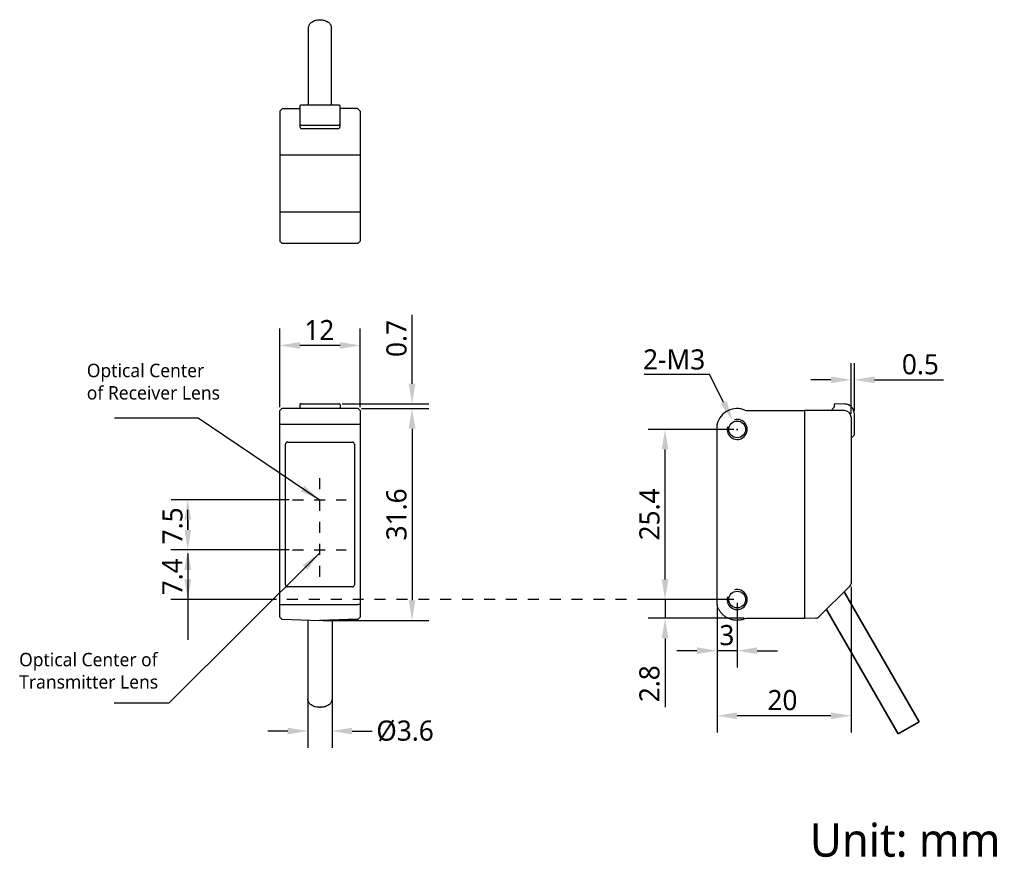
# Model space of a CAD drawing. Header units: millimetres. Extents: x 826 to 973, y 184 to 309.
import ezdxf

# ---------------------------------------------------------------- set-up
doc = ezdxf.new("R2010")
doc.units = ezdxf.units.MM
doc.header["$LTSCALE"] = 16.335
doc.header["$PDMODE"] = 3
doc.header["$PDSIZE"] = 8
doc.linetypes.add('DOT', pattern=[0.2, 0.1, -0.1])
doc.linetypes.add('HIDDEN', pattern=[0.2, 0.1, -0.1])
doc.layers.get('0').update_dxf_attribs({"linetype": 'CONTINUOUS'})
doc.layers.get('Defpoints').update_dxf_attribs({"linetype": 'CONTINUOUS'})
doc.layers.add('00_COMPONENTS', color=7, linetype='CONTINUOUS')
doc.layers.add('51__DRAFT_DIMS', color=7, linetype='CONTINUOUS')
doc.styles.get("Standard").update_dxf_attribs({"font": 'Roboto-Regular.ttf'})
doc.dimstyles.new('DIMSTYLE_1', dxfattribs={"dimtxt": 3, "dimasz": 3, "dimexe": 2.5, "dimexo": 0.5, "dimgap": 0.75, "dimtad": 1, "dimdsep": 46, "dimtxsty": 'STANDARD', "dimblk": '_FILLED', "dimblk1": '_FILLED', "dimblk2": '_FILLED', "dimcen": 0.09, "dimclrt": 3, "dimazin": 2, "dimtp": 0.2, "dimtm": 0.2, "dimtfac": 1, "dimtofl": 0, "dimtmove": 0, "dimatfit": 3, "dimldrblk": '_FILLED', "dimfxl": 1, "dimtolj": 1, "dimarcsym": 0})
doc.dimstyles.new('DIMSTYLE_2', dxfattribs={"dimtxt": 3, "dimasz": 3, "dimexe": 2.5, "dimexo": 0.5, "dimgap": 0.75, "dimtad": 1, "dimdsep": 46, "dimtxsty": 'STANDARD', "dimblk": '_FILLED', "dimblk1": '_FILLED', "dimblk2": '_FILLED', "dimcen": 0.09, "dimclrt": 3, "dimazin": 2, "dimtp": 0.3, "dimtm": 0.3, "dimtfac": 1, "dimtofl": 0, "dimtmove": 0, "dimatfit": 3, "dimldrblk": '_FILLED', "dimfxl": 1, "dimtolj": 1, "dimarcsym": 0})
doc.dimstyles.new('DIMSTYLE_3', dxfattribs={"dimtxt": 3, "dimasz": 3, "dimexe": 2.5, "dimexo": 0.5, "dimgap": 0.75, "dimtad": 1, "dimdsep": 46, "dimtxsty": 'STANDARD', "dimblk": '_FILLED', "dimblk1": '_FILLED', "dimblk2": '_FILLED', "dimcen": 0.09, "dimclrt": 3, "dimazin": 2, "dimtp": 0.1, "dimtm": 0.1, "dimtfac": 1, "dimtofl": 0, "dimtmove": 0, "dimatfit": 3, "dimldrblk": '_FILLED', "dimfxl": 1, "dimtolj": 1, "dimarcsym": 0})
doc.dimstyles.new('DIMSTYLE_4', dxfattribs={"dimtxt": 3, "dimasz": 3, "dimexe": 2.5, "dimexo": 0.5, "dimtad": 1, "dimdsep": 46, "dimtxsty": 'STANDARD', "dimblk": '_FILLED', "dimblk1": '_FILLED', "dimblk2": '_FILLED', "dimcen": 0.09, "dimclrt": 3, "dimazin": 2, "dimtp": 0.1, "dimtm": 0.1, "dimtfac": 1, "dimtofl": 0, "dimtmove": 0, "dimatfit": 1, "dimldrblk": '_FILLED', "dimfxl": 1, "dimtolj": 1, "dimarcsym": 0})

# ---------------------------------------------------------------- blocks, each defined once
blk = doc.blocks.new('_FILLED')
at = {"color": 0, "linetype": 'ByBlock'}
blk.add_solid([(0, 0), (-1, 0.167), (-1, -0.167)], dxfattribs=at)
blk = doc.blocks.new('*D1')
at = {"layer": '51__DRAFT_DIMS', "color": 0, "lineweight": -2}
for p, q in [((865.1, 250.86), (865.1, 262.59)), ((877.1, 250.86), (877.1, 262.59)), ((874.1, 260.09), (868.1, 260.09))]:
    blk.add_line(p, q, dxfattribs=at)
at = {"layer": 'Defpoints', "color": 0}
for p in [(865.1, 260.09), (865.1, 250.36), (877.1, 250.36)]:
    blk.add_point(p, dxfattribs=at)
at = {"layer": '51__DRAFT_DIMS', "color": 0, "linetype": 'ByBlock', "lineweight": -2, "xscale": 3, "yscale": 3, "zscale": 3, "rotation": 180}
blk.add_blockref('_FILLED', (865.1, 260.09), dxfattribs=at)
at = {"layer": '51__DRAFT_DIMS', "color": 0, "linetype": 'ByBlock', "lineweight": -2, "xscale": 3, "yscale": 3, "zscale": 3}
blk.add_blockref('_FILLED', (877.1, 260.09), dxfattribs=at)
at = {"layer": '51__DRAFT_DIMS', "insert": (871.01, 263.88), "char_height": 3, "attachment_point": 2}
blk.add_mtext('\\A1;12', dxfattribs=at)
blk = doc.blocks.new('*D2')
at = {"layer": '51__DRAFT_DIMS', "color": 0, "lineweight": -2}
for p, q in [((877.3, 250.66), (887.34, 250.66)), ((884.84, 247.66), (884.84, 222.06)), ((871.6, 219.06), (887.34, 219.06))]:
    blk.add_line(p, q, dxfattribs=at)
at = {"layer": 'Defpoints', "color": 0}
for p in [(876.8, 250.66), (871.1, 219.06), (884.84, 219.06)]:
    blk.add_point(p, dxfattribs=at)
at = {"layer": '51__DRAFT_DIMS', "color": 0, "linetype": 'ByBlock', "lineweight": -2, "xscale": 3, "yscale": 3, "zscale": 3}
for p, rotation in [((884.84, 250.66), 90), ((884.84, 219.06), 270)]:
    blk.add_blockref('_FILLED', p, dxfattribs=dict(at, rotation=rotation))
at = {"layer": '51__DRAFT_DIMS', "insert": (881.01, 234.87), "char_height": 3, "attachment_point": 2, "rotation": 90}
blk.add_mtext('\\A1;31.6', dxfattribs=at)
blk = doc.blocks.new('*D3')
at = {"layer": '51__DRAFT_DIMS', "color": 0, "lineweight": -2}
for p, q in [((884.84, 254.36), (884.84, 264.63)), ((874.4, 251.36), (887.34, 251.36)), ((877.3, 250.66), (887.34, 250.66)), ((884.84, 247.66), (884.84, 244.66))]:
    blk.add_line(p, q, dxfattribs=at)
at = {"layer": 'Defpoints', "color": 0}
for p in [(873.9, 251.36), (876.8, 250.66), (884.84, 250.66)]:
    blk.add_point(p, dxfattribs=at)
at = {"layer": '51__DRAFT_DIMS', "color": 0, "linetype": 'ByBlock', "lineweight": -2, "xscale": 3, "yscale": 3, "zscale": 3}
for p, rotation in [((884.84, 251.36), 270), ((884.84, 250.66), 90)]:
    blk.add_blockref('_FILLED', p, dxfattribs=dict(at, rotation=rotation))
at = {"layer": '51__DRAFT_DIMS', "insert": (881.01, 263.88), "char_height": 3, "attachment_point": 3, "rotation": 90}
blk.add_mtext('\\A1;0.7', dxfattribs=at)
blk = doc.blocks.new('*D5')
at = {"layer": '51__DRAFT_DIMS', "color": 0, "lineweight": -2}
for p, q in [((950.34, 224.06), (950.34, 202.32)), ((930.34, 220.93), (930.34, 202.32)), ((947.34, 204.82), (933.34, 204.82))]:
    blk.add_line(p, q, dxfattribs=at)
at = {"layer": 'Defpoints', "color": 0}
for p in [(950.34, 224.56), (930.34, 221.43), (930.34, 204.82)]:
    blk.add_point(p, dxfattribs=at)
at = {"layer": '51__DRAFT_DIMS', "color": 0, "linetype": 'ByBlock', "lineweight": -2, "xscale": 3, "yscale": 3, "zscale": 3, "rotation": 180}
blk.add_blockref('_FILLED', (930.34, 204.82), dxfattribs=at)
at = {"layer": '51__DRAFT_DIMS', "color": 0, "linetype": 'ByBlock', "lineweight": -2, "xscale": 3, "yscale": 3, "zscale": 3}
blk.add_blockref('_FILLED', (950.34, 204.82), dxfattribs=at)
at = {"layer": '51__DRAFT_DIMS', "insert": (940.1, 208.66), "char_height": 3, "attachment_point": 2}
blk.add_mtext('\\A1;20', dxfattribs=at)
blk = doc.blocks.new('*D6')
at = {"layer": '51__DRAFT_DIMS', "color": 0, "lineweight": -2}
for p, q in [((950.34, 249.86), (950.34, 257.45)), ((950.84, 250.33), (950.84, 257.45)), ((947.34, 254.95), (944.34, 254.95)), ((953.84, 254.95), (964.11, 254.95))]:
    blk.add_line(p, q, dxfattribs=at)
at = {"layer": 'Defpoints', "color": 0}
for p in [(950.84, 254.95), (950.84, 249.83), (950.34, 249.36)]:
    blk.add_point(p, dxfattribs=at)
at = {"layer": '51__DRAFT_DIMS', "color": 0, "linetype": 'ByBlock', "lineweight": -2, "xscale": 3, "yscale": 3, "zscale": 3}
blk.add_blockref('_FILLED', (950.34, 254.95), dxfattribs=at)
at = {"layer": '51__DRAFT_DIMS', "color": 0, "linetype": 'ByBlock', "lineweight": -2, "xscale": 3, "yscale": 3, "zscale": 3, "rotation": 180}
blk.add_blockref('_FILLED', (950.84, 254.95), dxfattribs=at)
at = {"layer": '51__DRAFT_DIMS', "insert": (957.92, 258.78), "char_height": 3, "attachment_point": 1}
blk.add_mtext('\\A1;0.5', dxfattribs=at)
blk = doc.blocks.new('*D7')
at = {"layer": '51__DRAFT_DIMS', "color": 0, "lineweight": -2}
for p, q in [((932.84, 247.56), (920.09, 247.56)), ((922.59, 225.16), (922.59, 244.56)), ((932.84, 222.16), (920.09, 222.16))]:
    blk.add_line(p, q, dxfattribs=at)
at = {"layer": 'Defpoints', "color": 0}
for p in [(922.59, 247.56), (933.34, 247.56), (933.34, 222.16)]:
    blk.add_point(p, dxfattribs=at)
at = {"layer": '51__DRAFT_DIMS', "color": 0, "linetype": 'ByBlock', "lineweight": -2, "xscale": 3, "yscale": 3, "zscale": 3}
for p, rotation in [((922.59, 247.56), 90), ((922.59, 222.16), 270)]:
    blk.add_blockref('_FILLED', p, dxfattribs=dict(at, rotation=rotation))
at = {"layer": '51__DRAFT_DIMS', "insert": (918.75, 234.86), "char_height": 3, "attachment_point": 2, "rotation": 90}
blk.add_mtext('\\A1;25.4', dxfattribs=at)
blk = doc.blocks.new('*D8')
at = {"layer": '51__DRAFT_DIMS', "color": 0, "lineweight": -2}
for p, q in [((922.59, 225.16), (922.59, 228.16)), ((932.84, 222.16), (920.09, 222.16)), ((934.38, 219.36), (920.09, 219.36)), ((922.59, 216.36), (922.59, 206.09))]:
    blk.add_line(p, q, dxfattribs=at)
at = {"layer": 'Defpoints', "color": 0}
for p in [(922.59, 222.16), (933.34, 222.16), (934.88, 219.36)]:
    blk.add_point(p, dxfattribs=at)
at = {"layer": '51__DRAFT_DIMS', "color": 0, "linetype": 'ByBlock', "lineweight": -2, "xscale": 3, "yscale": 3, "zscale": 3}
for p, rotation in [((922.59, 222.16), 270), ((922.59, 219.36), 90)]:
    blk.add_blockref('_FILLED', p, dxfattribs=dict(at, rotation=rotation))
at = {"layer": '51__DRAFT_DIMS', "insert": (918.75, 206.84), "char_height": 3, "attachment_point": 1, "rotation": 90}
blk.add_mtext('\\A1;2.8', dxfattribs=at)
blk = doc.blocks.new('*D9')
at = {"layer": '51__DRAFT_DIMS', "color": 0, "lineweight": -2}
for p, q in [((930.34, 220.93), (930.34, 212.03)), ((933.34, 221.66), (933.34, 212.03)), ((927.34, 214.53), (924.34, 214.53)), ((936.34, 214.53), (939.34, 214.53))]:
    blk.add_line(p, q, dxfattribs=at)
at = {"layer": 'Defpoints', "color": 0}
for p in [(933.34, 222.16), (930.34, 221.43), (933.34, 214.53)]:
    blk.add_point(p, dxfattribs=at)
at = {"layer": '51__DRAFT_DIMS', "color": 0, "linetype": 'ByBlock', "lineweight": -2, "xscale": 3, "yscale": 3, "zscale": 3}
blk.add_blockref('_FILLED', (930.34, 214.53), dxfattribs=at)
at = {"layer": '51__DRAFT_DIMS', "color": 0, "linetype": 'ByBlock', "lineweight": -2, "xscale": 3, "yscale": 3, "zscale": 3, "rotation": 180}
blk.add_blockref('_FILLED', (933.34, 214.53), dxfattribs=at)
at = {"layer": '51__DRAFT_DIMS', "insert": (931.81, 218.36), "char_height": 3, "attachment_point": 2}
blk.add_mtext('\\A1;3', dxfattribs=at)
blk = doc.blocks.new('*D10')
at = {"layer": '51__DRAFT_DIMS', "color": 0, "lineweight": -2}
for p in [(919.46, 255.8), (931.32, 251.58)]:
    blk.add_line(p, (929.2, 255.8), dxfattribs=at)
at = {"layer": '51__DRAFT_DIMS', "color": 0}
for p, q in [((933.25, 247.56), (933.43, 247.56)), ((933.34, 247.47), (933.34, 247.65))]:
    blk.add_line(p, q, dxfattribs=at)
at = {"layer": 'Defpoints', "color": 0}
for p in [(932.67, 248.9), (934.01, 246.22)]:
    blk.add_point(p, dxfattribs=at)
at = {"layer": '51__DRAFT_DIMS', "color": 0, "linetype": 'ByBlock', "lineweight": -2, "xscale": 3, "yscale": 3, "zscale": 3, "rotation": 296.6721060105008}
blk.add_blockref('_FILLED', (932.67, 248.9), dxfattribs=at)
at = {"layer": '51__DRAFT_DIMS', "insert": (928.58, 259.5), "char_height": 3, "attachment_point": 3}
blk.add_mtext('\\A1;2-M3', dxfattribs=at)
blk = doc.blocks.new('*D11')
at = {"color": 0, "lineweight": -2}
for p, q in [((869.3, 209.06), (869.3, 200.04)), ((872.9, 209.06), (872.9, 200.04)), ((866.3, 202.54), (863.3, 202.54)), ((875.9, 202.54), (878.9, 202.54))]:
    blk.add_line(p, q, dxfattribs=at)
at = {"layer": 'Defpoints', "color": 0}
for p in [(869.3, 209.56), (872.9, 209.56), (872.9, 202.54)]:
    blk.add_point(p, dxfattribs=at)
at = {"color": 0, "linetype": 'ByBlock', "lineweight": -2, "xscale": 3, "yscale": 3, "zscale": 3}
blk.add_blockref('_FILLED', (869.3, 202.54), dxfattribs=at)
at = {"color": 0, "linetype": 'ByBlock', "lineweight": -2, "xscale": 3, "yscale": 3, "zscale": 3, "rotation": 180}
blk.add_blockref('_FILLED', (872.9, 202.54), dxfattribs=at)
at = {"insert": (883.8, 202.54), "char_height": 3, "attachment_point": 5}
blk.add_mtext('\\A1;%%c3.6{}{{\\H0.7x;}{}}', dxfattribs=at)
blk = doc.blocks.new('*D12')
at = {"color": 0, "lineweight": -2}
for p, q in [((866.49, 237.06), (848.88, 237.06)), ((851.38, 234.06), (851.38, 232.56)), ((866.49, 229.56), (848.88, 229.56))]:
    blk.add_line(p, q, dxfattribs=at)
at = {"layer": 'Defpoints', "color": 0}
for p in [(866.99, 237.06), (851.38, 229.56), (866.99, 229.56)]:
    blk.add_point(p, dxfattribs=at)
at = {"color": 0, "linetype": 'ByBlock', "lineweight": -2, "xscale": 3, "yscale": 3, "zscale": 3}
for p, rotation in [((851.38, 237.06), 90), ((851.38, 229.56), 270)]:
    blk.add_blockref('_FILLED', p, dxfattribs=dict(at, rotation=rotation))
at = {"insert": (849.11, 233.16), "char_height": 3, "attachment_point": 5, "rotation": 90}
blk.add_mtext('\\A1;7.5', dxfattribs=at)

msp = doc.modelspace()

# ---------------------------------------------------------------- linework, layer by layer
at = {"color": 1, "linetype": 'HIDDEN'}
msp.add_line((871.09926, 225.57574), (871.09926, 241.20018), dxfattribs=at)
at = {"color": 1, "linetype": 'DOT'}
for p, q in [((866.98824, 237.05754), (874.98824, 237.05754)), ((866.98824, 229.55754), (874.98824, 229.55754)), ((920.08714, 222.15754), (863.82096, 222.15754))]:
    msp.add_line(p, q, dxfattribs=at)
at = {"color": 8}
for p, q in [((851.37694, 232.55754), (851.37694, 235.55754)), ((866.48824, 229.55754), (848.87694, 229.55754)), ((851.37694, 229.05754), (851.37694, 222.15754)), ((864.59926, 222.15754), (848.87694, 222.15754)), ((851.37694, 222.15754), (851.37694, 216.15754)), ((922.58714, 222.15754), (922.58714, 219.35754)), ((933.34058, 214.529), (930.34058, 214.529))]:
    msp.add_line(p, q, dxfattribs=at)
at = {"lineweight": 30}
msp.add_line((870.99926, 206.07693), (871.19926, 206.07693), dxfattribs=at)
at = {"lineweight": 35}
msp.add_line((957.35677, 202.13092), (960.47446, 203.93092), dxfattribs=at)
at = {"layer": '00_COMPONENTS', "color": 0, "lineweight": 30}
for p, q in [((869.39926, 295.94214), (869.39926, 307.49641)), ((872.79926, 295.94214), (872.79926, 307.49641)), ((865.09926, 295.04214), (865.49926, 295.44214)), ((865.49926, 295.44214), (867.99926, 295.44214)), ((868.09926, 295.84214), (868.09926, 292.82498)), ((873.99926, 295.94214), (868.19926, 295.94214)), ((874.09926, 292.82498), (874.09926, 295.84214)), ((876.69926, 295.44214), (874.19926, 295.44214)), ((877.09926, 295.04214), (876.69926, 295.44214)), ((865.09926, 295.04214), (865.09926, 288.49214)), ((877.09926, 295.04214), (877.09926, 288.49214)), ((868.29926, 292.94214), (873.89926, 292.94214)), ((868.29926, 292.47143), (873.89926, 292.47143)), ((865.09926, 288.49214), (865.09926, 275.64214)), ((877.09926, 288.49214), (865.09926, 288.49214)), ((877.09926, 288.49214), (877.09926, 275.64214)), ((877.09926, 279.98162), (865.09926, 279.98162)), ((865.39926, 275.34214), (865.09926, 275.64214)), ((865.39926, 275.34214), (876.79926, 275.34214)), ((877.09926, 275.64214), (876.79926, 275.34214))]:
    msp.add_line(p, q, dxfattribs=at)
at = {"layer": '00_COMPONENTS', "color": 7, "lineweight": 30}
for p, q in [((868.09926, 251.25404), (868.09926, 250.65754)), ((868.21135, 251.35492), (868.20519, 251.35472)), ((868.2187, 251.3551), (868.21135, 251.35492)), ((868.22721, 251.35526), (868.2187, 251.3551)), ((868.24214, 251.35548), (868.22721, 251.35526)), ((868.26594, 251.35569), (868.24214, 251.35548)), ((868.29374, 251.35578), (868.26594, 251.35569)), ((868.29374, 251.35578), (873.89926, 251.35577)), ((873.92501, 251.35573), (873.89926, 251.35578)), ((873.94562, 251.35559), (873.92501, 251.35573)), ((873.96329, 251.35539), (873.94562, 251.35559)), ((873.97333, 251.35523), (873.96329, 251.35539)), ((873.982, 251.35505), (873.97333, 251.35523)), ((874.09926, 251.25404), (874.09926, 250.65754)), ((947.84058, 251.25578), (947.84058, 250.85754)), ((949.36675, 251.3309), (947.94232, 251.35577)), ((865.09926, 250.35754), (865.39926, 250.65754)), ((865.09926, 219.54771), (865.09926, 250.35754)), ((876.79926, 250.65754), (865.39926, 250.65754)), ((877.09926, 250.35754), (876.79926, 250.65754)), ((877.09926, 250.35754), (877.09926, 219.54771)), ((934.88006, 250.35754), (943.39058, 250.35754)), ((943.39058, 250.35754), (943.39058, 219.35754)), ((949.34058, 250.35754), (943.39058, 250.35754)), ((947.36987, 250.38683), (947.84058, 250.85754)), ((950.84058, 246.75754), (950.84058, 249.83113)), ((930.34058, 221.42877), (930.34058, 248.29916)), ((950.34058, 249.35754), (950.34058, 224.56465)), ((865.94926, 224.35754), (865.94926, 245.35754)), ((876.24926, 245.35754), (876.24926, 224.35754)), ((950.34058, 246.24358), (950.74065, 246.65767)), ((950.73928, 246.65625), (950.84058, 246.75754)), ((950.19413, 224.2111), (945.49852, 219.51549)), ((865.09926, 219.54771), (865.38927, 219.24788)), ((869.29926, 219.11421), (869.29926, 207.27901)), ((871.09926, 219.05754), (876.80926, 219.24788)), ((872.89926, 219.11421), (872.89926, 207.27901)), ((877.09926, 219.54771), (876.80926, 219.24788)), ((943.39058, 219.35754), (934.87977, 219.35754)), ((945.04058, 219.36714), (943.39058, 219.35754)), ((945.15369, 219.36912), (945.04058, 219.36714))]:
    msp.add_line(p, q, dxfattribs=at)
at = {"layer": '00_COMPONENTS', "lineweight": 30}
for p, q in [((877.09926, 248.29916), (865.09926, 248.29916)), ((866.24926, 245.65754), (875.94926, 245.65754)), ((875.94926, 224.05754), (866.24926, 224.05754)), ((865.38927, 219.24788), (871.09926, 219.05754)), ((865.38927, 219.24788), (871.09926, 219.05756))]:
    msp.add_line(p, q, dxfattribs=at)
at = {"layer": '00_COMPONENTS', "color": 7, "lineweight": 35}
for p, q in [((949.28854, 223.30551), (960.47446, 203.93092)), ((946.65315, 220.67012), (957.35677, 202.13092))]:
    msp.add_line(p, q, dxfattribs=at)
at = {"layer": '00_COMPONENTS', "color": 4, "lineweight": 30}
for p, q in [((865.09926, 221.42877), (865.39926, 221.42877)), ((877.09926, 221.42877), (876.79926, 221.42877)), ((876.80926, 219.24788), (871.09926, 219.05756))]:
    msp.add_line(p, q, dxfattribs=at)
at = {"layer": '00_COMPONENTS', "color": 7, "lineweight": 30}
for points in [[(868.20519, 251.35472), (868.2025, 251.35461), (868.19995, 251.35449), (868.19758, 251.35437), (868.19528, 251.35422), (868.19264, 251.35401), (868.18949, 251.3537), (868.18591, 251.35325), (868.18177, 251.35258), (868.17683, 251.35156), (868.17128, 251.3501), (868.16563, 251.34825), (868.16001, 251.34605), (868.15433, 251.34341), (868.1487, 251.34034), (868.14318, 251.33685), (868.13778, 251.33292), (868.13257, 251.32857), (868.1276, 251.32381), (868.12291, 251.31863), (868.11852, 251.31305), (868.11449, 251.30709), (868.11085, 251.30077), (868.10763, 251.29409), (868.10487, 251.28707), (868.10263, 251.27976), (868.10092, 251.27217), (868.09979, 251.26434), (868.09929, 251.25632), (868.09926, 251.25404)], [(874.09461, 251.28417), (874.09188, 251.29175), (874.08861, 251.29895), (874.08487, 251.30573), (874.0807, 251.31209), (874.07615, 251.31799), (874.07128, 251.32343), (874.06615, 251.3284), (874.0608, 251.33288), (874.05528, 251.3369), (874.04964, 251.34045), (874.04398, 251.34351), (874.03828, 251.34615), (874.03263, 251.34835), (874.02724, 251.3501), (874.02209, 251.35146), (874.01724, 251.35249), (874.01296, 251.3532), (874.00936, 251.35367), (874.00623, 251.35398), (874.00334, 251.35421), (874.00067, 251.35438), (873.99814, 251.35451), (873.99544, 251.35464), (873.99248, 251.35475), (873.98931, 251.35485), (873.982, 251.35505)], [(874.09926, 251.25404), (874.09911, 251.25958), (874.09828, 251.26804), (874.09676, 251.27626), (874.09461, 251.28417)]]:
    msp.add_lwpolyline(points, dxfattribs=at)
for centre in [(933.34058, 247.55754), (933.34058, 222.15754)]:
    msp.add_circle(centre, 1.25, dxfattribs=at)
at = {"layer": '00_COMPONENTS', "color": 0, "lineweight": 30}
for centre, radius, start, end in [((867.99926, 295.54214), 0.1, 270.0110707, 0), ((868.19926, 295.84214), 0.1, 90, 180), ((873.99926, 295.84214), 0.1, 0, 90), ((874.19926, 295.54214), 0.1, 180, 269.9889293), ((868.29926, 293.14214), 0.2, 180, 270), ((873.89926, 293.14214), 0.2, 270, 0)]:
    msp.add_arc(centre, radius, start, end, dxfattribs=at)
at = {"layer": '00_COMPONENTS', "color": 7, "lineweight": 30}
for centre, radius, start, end in [((947.94058, 251.25578), 0.1, 89.0000001, 180), ((949.34058, 249.83113), 1.5, 0, 89), ((933.34058, 247.55754), 3.1, 67.9458297, 164.6411144), ((934.88006, 251.35754), 1, 247.9458297, 270), ((947.29915, 250.45754), 0.1, 270, 315), ((949.34058, 249.35754), 1, 0, 90), ((930.64058, 248.29916), 0.3, 164.6411144, 180), ((866.24926, 245.35754), 0.3, 90, 180), ((875.94926, 245.35754), 0.3, 0, 90), ((866.24926, 224.35754), 0.3, 180, 270), ((875.94926, 224.35754), 0.3, 270, 0), ((949.84058, 224.56465), 0.5, 315, 0), ((930.6429, 221.42919), 0.30232, 180.0786953, 200.1936103), ((930.64048, 221.4159), 0.2999, 193.6541899, 195.3616621), ((933.32086, 222.15247), 3.07964, 195.3651504, 195.6149253), ((934.87977, 218.35811), 0.99943, 89.9998745, 112.026759), ((945.14497, 219.86904), 0.5, 271, 315)]:
    msp.add_arc(centre, radius, start, end, dxfattribs=at)
at = {"layer": '00_COMPONENTS', "color": 8}
for centre in [(933.34058, 247.55754), (933.34058, 222.15754)]:
    msp.add_arc(centre, 1.5, 165, 105, dxfattribs=at)
at = {"layer": '00_COMPONENTS', "color": 0, "lineweight": 30}
for points, knots in [([(869.39926, 307.49641), (869.39926, 307.57534), (869.42217, 307.73687), (869.5224, 307.9661), (869.68318, 308.17541), (869.89725, 308.35731), (870.1563, 308.50579), (870.55368, 308.65443), (870.88027, 308.69849), (871.09926, 308.69849)], [0, 0, 0, 0, 0.103363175, 0.210479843, 0.32420661, 0.446028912, 0.576052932, 0.713201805, 1, 1, 1, 1]), ([(871.09926, 308.69849), (871.31826, 308.69849), (871.64484, 308.65443), (872.04223, 308.50579), (872.30127, 308.35731), (872.51534, 308.17541), (872.67612, 307.9661), (872.77635, 307.73687), (872.79926, 307.57534), (872.79926, 307.49641)], [0, 0, 0, 0, 0.286798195, 0.423947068, 0.553971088, 0.67579339, 0.789520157, 0.896636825, 1, 1, 1, 1]), ([(868.09926, 292.82498), (868.09926, 292.78834), (868.10403, 292.73315), (868.12083, 292.66163), (868.13933, 292.60955), (868.16473, 292.56026), (868.19868, 292.51602), (868.24319, 292.48128), (868.28066, 292.47143), (868.29926, 292.47143)], [0, 0, 0, 0, 0.248683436, 0.373231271, 0.49792208, 0.622834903, 0.748090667, 0.873786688, 1, 1, 1, 1]), ([(873.89926, 292.47143), (873.91784, 292.47143), (873.9553, 292.48128), (873.99983, 292.516), (874.03381, 292.56027), (874.05921, 292.60957), (874.0777, 292.66166), (874.09449, 292.73317), (874.09926, 292.78835), (874.09926, 292.82498)], [0, 0, 0, 0, 0.126067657, 0.251866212, 0.377205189, 0.502148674, 0.626838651, 0.751370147, 1, 1, 1, 1])]:
    msp.add_open_spline(points, degree=3, knots=knots, dxfattribs=at)
at = {"layer": '00_COMPONENTS', "color": 4, "lineweight": 30}
msp.add_open_spline([(868.09926, 251.25404), (868.09926, 251.25422), (868.10037, 251.25408), (868.10157, 251.25441), (868.1044, 251.2544), (868.10796, 251.25457), (868.11265, 251.25466), (868.12078, 251.25484), (868.12739, 251.25493), (868.1321, 251.255)], degree=3, knots=[0, 0, 0, 0, 0.016516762, 0.064744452, 0.144672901, 0.255913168, 0.397885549, 0.569849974, 1, 1, 1, 1], dxfattribs=at)
at = {"layer": '00_COMPONENTS', "lineweight": 30}
for points in [[(865.39926, 221.42877), (867.29926, 221.42431), (869.19926, 221.42003), (871.09926, 221.41593)], [(871.09926, 221.41593), (872.99926, 221.42003), (874.89926, 221.42431), (876.79926, 221.42877)]]:
    msp.add_open_spline(points, degree=3, dxfattribs=at)
at = {"layer": '00_COMPONENTS', "color": 7, "lineweight": 30}
for points, knots in [([(933.33182, 219.05756), (933.16466, 219.05803), (932.82981, 219.08632), (932.34131, 219.20858), (931.879, 219.40854), (931.45471, 219.67995), (931.0801, 220.01664), (930.76425, 220.409), (930.51628, 220.8473), (930.39988, 221.16253), (930.35488, 221.32352)], [0, 0, 0, 0, 0.125002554, 0.250000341, 0.374998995, 0.500000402, 0.625000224, 0.750000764, 0.874996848, 1, 1, 1, 1]), ([(934.50494, 219.28459), (934.31947, 219.20956), (933.93306, 219.0953), (933.5319, 219.05699), (933.33182, 219.05756)], [0, 0, 0, 0, 0.500006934, 1, 1, 1, 1]), ([(870.99926, 206.07693), (870.78027, 206.07693), (870.45368, 206.12099), (870.0563, 206.26963), (869.79725, 206.41811), (869.58318, 206.60001), (869.4224, 206.80933), (869.32217, 207.03855), (869.29926, 207.20009), (869.29926, 207.27901)], [0, 0, 0, 0, 0.286798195, 0.423947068, 0.553971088, 0.67579339, 0.789520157, 0.896636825, 1, 1, 1, 1]), ([(872.89926, 207.27901), (872.89926, 207.20009), (872.87635, 207.03855), (872.77612, 206.80933), (872.61534, 206.60001), (872.40127, 206.41811), (872.14223, 206.26963), (871.74484, 206.12099), (871.41826, 206.07693), (871.19926, 206.07693)], [0, 0, 0, 0, 0.103363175, 0.210479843, 0.32420661, 0.446028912, 0.576052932, 0.713201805, 1, 1, 1, 1])]:
    msp.add_open_spline(points, degree=3, knots=knots, dxfattribs=at)

# ---------------------------------------------------------------- block references
at = {"color": 8, "xscale": 3, "yscale": 3, "zscale": 3}
for p, rotation in [((851.37694, 229.55754), 89.99999999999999), ((851.37694, 222.15754), 270)]:
    msp.add_blockref('_FILLED', p, dxfattribs=dict(at, rotation=rotation))

# ---------------------------------------------------------------- texts
at = {"attachment_point": 1}
for s, insert, char_height, width in [('Optical Center of Receiver Lens', (836.31638, 257.3486), 2, 20.4463185), ('Optical Center of Transmitter Lens', (826.21924, 214.20332), 2, 21.6129851), ('Unit: mm', (944.19745, 188.78275), 5, 30.7663336)]:
    msp.add_mtext(s, dxfattribs=dict(at, insert=insert, char_height=char_height, width=width))
at = {"insert": (849.10122, 225.55246), "char_height": 3, "attachment_point": 5, "rotation": 90}
msp.add_mtext('\\A1;7.4', dxfattribs=at)

# ---------------------------------------------------------------- dimensions: what is measured, and where the dimension line sits
at = {"color": 8}
dim = msp.add_linear_dim(base=(851.37694, 229.55754), p1=(866.98824, 237.05754), p2=(866.98824, 229.55754), angle=90, dimstyle='DIMSTYLE_1', override={"dimclrt": 256}, dxfattribs=at)
dim.commit()
dim.dimension.update_dxf_attribs({"geometry": '*D12', "text_midpoint": (851.37694, 233.16209), "dimtype": 160})
dim = msp.add_linear_dim(base=(872.89926, 202.54137), p1=(869.29926, 209.56211), p2=(872.89926, 209.56211), text='%%c<>{}{{\\H0.7x;}{}}', dimstyle='DIMSTYLE_1', override={"dimtad": 0, "dimdec": 4, "dimclrt": 256}, dxfattribs=at)
dim.commit()
dim.dimension.update_dxf_attribs({"geometry": '*D11', "text_midpoint": (883.80208, 202.54137)})
at = {"layer": '51__DRAFT_DIMS', "color": 8}
for base, p1, p2, angle, dimstyle, picture, middle in [((884.8432, 250.65754), (873.89926, 251.35577), (876.79926, 250.65754), 270, 'DIMSTYLE_3', '*D3', (884.8432, 261.16577)), ((865.09926, 260.08791), (877.09926, 250.35754), (865.09926, 250.35754), 180, 'DIMSTYLE_1', '*D1', (871.01429, 260.08791)), ((950.84058, 254.94523), (950.34058, 249.35754), (950.84058, 249.83113), 0, 'DIMSTYLE_3', '*D6', (960.642, 254.94523)), ((884.8432, 219.05756), (876.79926, 250.65754), (871.09926, 219.05756), 270, 'DIMSTYLE_2', '*D2', (884.8432, 234.87219)), ((922.58714, 247.55754), (933.34058, 222.15754), (933.34058, 247.55754), 90, 'DIMSTYLE_1', '*D7', (922.58714, 234.86049)), ((922.58714, 222.15754), (934.87977, 219.35754), (933.34058, 222.15754), 90, 'DIMSTYLE_3', '*D8', (922.58714, 209.55612)), ((930.34058, 204.82334), (950.34058, 224.56465), (930.34058, 221.42877), 180, 'DIMSTYLE_1', '*D5', (940.1031, 204.82334)), ((933.34058, 214.529), (930.34058, 221.42877), (933.34058, 222.15754), 0, 'DIMSTYLE_3', '*D9', (931.80542, 214.529))]:
    dim = msp.add_linear_dim(base=base, p1=p1, p2=p2, angle=angle, dimstyle=dimstyle, override={"dimclrt": 256}, dxfattribs=at)
    dim.commit()
    dim.dimension.update_dxf_attribs({"geometry": picture, "text_midpoint": middle, "dimtype": 160})
dim = msp.add_diameter_dim_2p(p1=(934.0139, 246.21716), p2=(932.66725, 248.89793), text='2-M<>', dimstyle='DIMSTYLE_4', override={"dimtih": 1, "dimtoh": 1, "dimpost": '<>', "dimclrt": 256}, dxfattribs=at)
dim.commit()
dim.dimension.update_dxf_attribs({"geometry": '*D10', "text_midpoint": (924.01597, 255.79667), "dimtype": 163})

# ---------------------------------------------------------------- leaders
at = {"color": 8}
for points in [[(870.98824, 237.05754), (852.93606, 249.20879), (840.43791, 249.20879)], [(870.98824, 229.05754), (848.56369, 206.68452), (840.38929, 206.68452)]]:
    msp.add_leader(points, dimstyle='DIMSTYLE_1', override={"dimgap": 0.75, "dimtad": 0}, dxfattribs=at)

doc.saveas('drawing.dxf')
